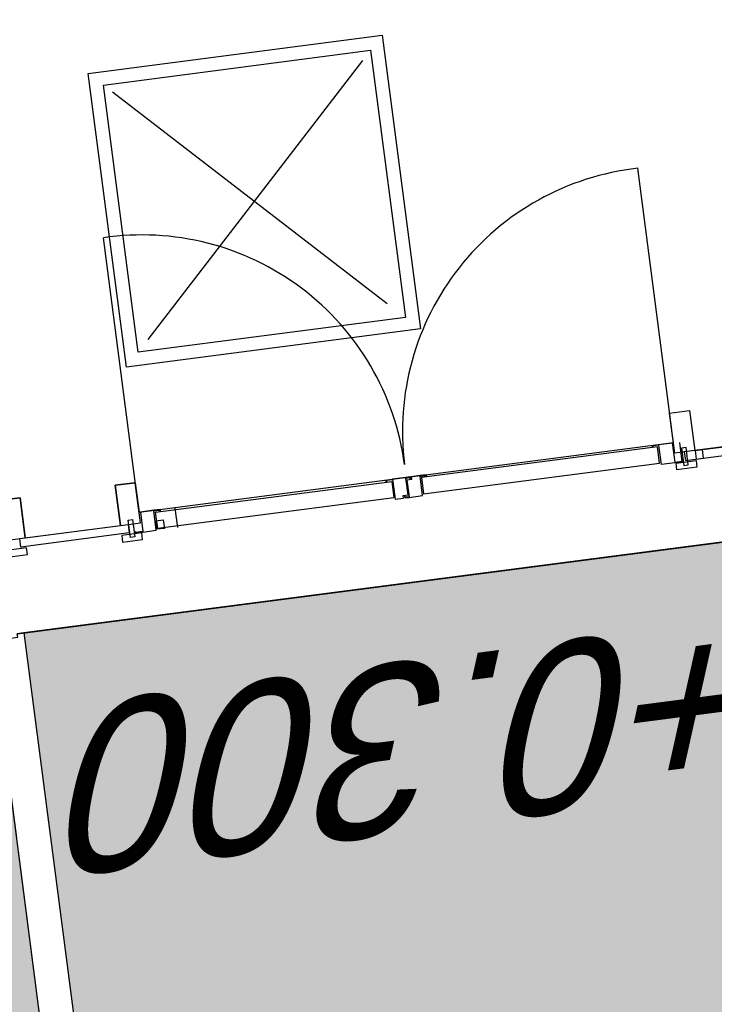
# Model space of a CAD drawing. Extents: x 117893332 to 118394757, y 454959407 to 455669244.
# Tile 42 of 256: x 118267162 to 118269224, y 455174285 to 455177209. Entities that reach past the tile are written whole.
import ezdxf
from ezdxf.enums import TextEntityAlignment as Align

# ---------------------------------------------------------------- set-up
doc = ezdxf.new("R2010")
doc.units = 0
doc.header["$LTSCALE"] = 200
doc.linetypes.add('TAUW_OPSLUITBAND_mm', pattern=[3.2, 3, -0.2])
doc.layers.get('0').update_dxf_attribs({"linetype": 'CONTINUOUS'})
for name, color, linetype in [('EL6312--', 6, 'CONTINUOUS'), ('EL_N_A_EB00----REVISIE~-_-----', 1, 'CONTINUOUS'), ('ZU_N_-_DX1AMA--_maatvoering_BGRN_18_^200~-_-----', 7, 'CONTINUOUS'), ('ZU_N_-_TVRH----tekst__25_^200~-_-----', 253, 'CONTINUOUS'), ('ZU_N_A_EV00----_Opsluitband_100x200~Z_-----', 253, 'TAUW_OPSLUITBAND_mm'), ('ZU_N_A_EV01----_kant verharding ov grind~k_-----', 253, 'CONTINUOUS'), ('ZU_N_A_EV02----_kant molgoot ov betonstraatsteen~k_-----', 253, 'CONTINUOUS'), ('ZU_N_A_EV02----_kant verharding ov betontegels-halfsteensverband~k_-----', 253, 'CONTINUOUS'), ('ZU_N_A_EV09----_Trottoirband_130-150-250~A_-----', 253, 'CONTINUOUS'), ('ZU_N_A_HV01----_arcering verharding gv asfalt~v_-----', 253, 'CONTINUOUS'), ('ZU_N_A_HV01----_arcering verharding ov grind~v_-----', 253, 'CONTINUOUS'), ('ZU_N_A_HV02----_arcering verharding ov betontegels-halfsteensverband~v_-----', 253, 'CONTINUOUS'), ('ZU_N_A_HV02----molgoot ov betonstraatsteen~v_-----', 253, 'CONTINUOUS'), ('ZU_N_D_EB00----ONDERDEEL~-_-----', 2, 'CONTINUOUS'), ('ZU_N_D_EB00--F-METSELWERK~-_-----', 7, 'CONTINUOUS')]:
    doc.layers.add(name, color=color, linetype=linetype)
doc.styles.add('BURO-018', font='Isocp.shx', dxfattribs={"height": 360})
doc.styles.add('BURO-025', font='Isocp.shx', dxfattribs={"height": 500})
doc.styles.add('TAUW-ISOCP', font='tcb_isocp.shx')
doc.dimstyles.new('tzu18-dot_^200', dxfattribs={"dimscale": 200, "dimtxt": 1.8, "dimasz": 3, "dimexe": 2, "dimexo": 0, "dimgap": 0.5, "dimtad": 1, "dimdec": 0, "dimzin": 0, "dimdsep": 46, "dimtxsty": 'TAUW-ISOCP', "dimblk": 'DOTSMALL', "dimcen": 2, "dimdle": 1.5, "dimclre": 8, "dimadec": 0, "dimazin": 0, "dimtp": 1, "dimtm": 1, "dimtfac": 1, "dimtix": 1, "dimtmove": 1, "dimatfit": 3, "dimldrblk": 'DOTSMALL', "dimfxl": 1, "dimtvp": 0.5, "dimtolj": 1, "dimtzin": 0, "dimlwd": -1, "dimlwe": 5, "dimarcsym": 0})

# ---------------------------------------------------------------- blocks, each defined once
blk = doc.blocks.new('A$C06DD79C7')
at = {"layer": 'ZU_N_D_EB00--F-METSELWERK~-_-----'}
for p, q in [((879.9999999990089, -7739.999999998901), (879.9999999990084, -10159.9999999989)), ((1279.999999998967, -7739.999999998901), (1279.999999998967, -7799.999999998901)), ((1279.999999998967, -7799.999999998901), (1159.999999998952, -7799.999999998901)), ((1159.999999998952, -7799.999999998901), (1159.999999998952, -8084.999999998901)), ((1159.999999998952, -8084.999999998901), (1279.999999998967, -8084.999999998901)), ((1279.999999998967, -8084.999999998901), (1279.999999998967, -8144.999999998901)), ((1279.999999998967, -8144.999999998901), (1191.731668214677, -8144.999999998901)), ((1191.731668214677, -8144.999999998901), (1191.731668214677, -9744.999999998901)), ((1229.99999999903, -8144.999999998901), (2013.341648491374, -8144.999999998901)), ((2436.098638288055, -8976.402973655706), (1696.791924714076, -8237.096260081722)), ((2439.361759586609, -8227.62587276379), (1711.633100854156, -8955.35453149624)), ((1131.731668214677, -8253.174018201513), (1189.731668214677, -8253.174018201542)), ((1186.731668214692, -8885.926378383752), (1186.731668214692, -8883.926378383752)), ((1186.731668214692, -8883.926378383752), (1191.731668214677, -8883.926378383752)), ((1189.731668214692, -8885.926378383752), (1186.731668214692, -8885.926378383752)), ((1189.731668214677, -8903.926378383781), (1189.731668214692, -8885.926378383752)), ((1191.731668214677, -8883.926378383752), (1191.731668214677, -8903.926378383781)), ((1191.731668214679, -8903.926378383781), (1131.731668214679, -8903.926378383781)), ((1131.731668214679, -8903.926378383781), (1131.731668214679, -8928.926378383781)), ((1191.731668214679, -8943.926378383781), (1191.731668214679, -8903.926378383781)), ((1131.731668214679, -8928.926378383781), (1139.731668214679, -8928.926378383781)), ((1133.731668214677, -8946.073621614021), (1133.731668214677, -8935.067341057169)), ((1183.731668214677, -8946.073621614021), (1133.731668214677, -8946.073621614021)), ((1139.731668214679, -8928.926378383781), (1139.731668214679, -8943.926378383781)), ((1139.731668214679, -8943.926378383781), (1189.731668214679, -8943.926378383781)), ((1183.731668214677, -8960.48375094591), (1183.731668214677, -8946.073621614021)), ((1189.731668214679, -8943.926378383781), (1189.731668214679, -8954.932658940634)), ((1191.731668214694, -8956.932658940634), (1191.731668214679, -8943.926378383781)), ((1183.731668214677, -8960.48375094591), (1191.731668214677, -8960.48375094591)), ((1189.731668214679, -8954.932658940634), (1186.731668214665, -8954.932658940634)), ((1186.731668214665, -8954.932658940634), (1186.731668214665, -8956.932658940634)), ((1186.731668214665, -8956.932658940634), (1191.731668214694, -8956.932658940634)), ((1131.731668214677, -9763.756061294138), (1189.731668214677, -9763.756061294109)), ((1191.731668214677, -9744.999999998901), (1279.999999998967, -9744.999999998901)), ((1229.99999999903, -9744.999999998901), (2013.341648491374, -9744.999999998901)), ((1279.999999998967, -9744.999999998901), (1279.999999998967, -9804.999999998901)), ((1279.999999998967, -9804.999999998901), (1159.999999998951, -9804.999999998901)), ((1159.999999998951, -9804.999999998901), (1159.999999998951, -10089.9999999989))]:
    blk.add_line(p, q, dxfattribs=at)
for points in [[(1109.999999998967, -7799.999999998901), (1129.999999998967, -7799.999999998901), (1129.999999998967, -7739.999999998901), (1109.999999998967, -7739.999999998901)], [(1159.999999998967, -7799.999999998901), (1279.999999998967, -7799.999999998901), (1279.999999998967, -7739.999999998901), (1159.999999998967, -7739.999999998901)], [(1134.392647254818, -8107.787171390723), (1134.392647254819, -7783.784060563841), (1159.999999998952, -7783.784060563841), (1159.999999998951, -8107.787171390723)], [(1109.999999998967, -8144.999999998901), (1129.999999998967, -8144.999999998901), (1129.999999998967, -8084.999999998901), (1109.999999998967, -8084.999999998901)], [(1159.999999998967, -8144.999999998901), (1279.999999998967, -8144.999999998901), (1279.999999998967, -8084.999999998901), (1159.999999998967, -8084.999999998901)], [(1120.635919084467, -8109.762796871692), (1172.681863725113, -8109.762796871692), (1172.681863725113, -8122.767520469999), (1120.635919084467, -8122.767520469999)], [(1133.731668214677, -8125.848791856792), (1136.731668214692, -8125.848791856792), (1136.731668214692, -8123.848791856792), (1131.731668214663, -8123.848791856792), (1131.731668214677, -8148.743277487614), (1131.731668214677, -8188.743277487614), (1189.731668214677, -8188.743277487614), (1189.731668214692, -8206.743277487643), (1186.731668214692, -8206.743277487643), (1186.731668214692, -8208.743277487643), (1191.731668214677, -8208.743277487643), (1191.731668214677, -8188.743277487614), (1191.731668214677, -8148.743277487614), (1133.731668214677, -8148.743277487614)], [(1134.392647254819, -8213.174018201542), (1134.392647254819, -8191.016873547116), (1159.999999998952, -8191.016873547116), (1159.999999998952, -8213.174018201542)], [(1136.570976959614, -8193.57509798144), (1185.601513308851, -8193.57509798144), (1185.601513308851, -8900.602496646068), (1136.570976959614, -8900.602496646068)], [(1136.570976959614, -9696.424902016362), (1185.601513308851, -9696.424902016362), (1185.601513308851, -8989.397503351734), (1136.570976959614, -8989.397503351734)], [(1133.731668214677, -9764.151208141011), (1136.731668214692, -9764.151208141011), (1136.731668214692, -9766.151208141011), (1131.731668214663, -9766.151208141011), (1131.731668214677, -9741.256722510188), (1131.731668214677, -9701.256722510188), (1189.731668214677, -9701.256722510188), (1189.731668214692, -9683.25672251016), (1186.731668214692, -9683.25672251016), (1186.731668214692, -9681.25672251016), (1191.731668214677, -9681.25672251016), (1191.731668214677, -9701.256722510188), (1191.731668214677, -9741.256722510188), (1133.731668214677, -9741.256722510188)], [(1109.999999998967, -9744.999999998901), (1129.999999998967, -9744.999999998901), (1129.999999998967, -9804.999999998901), (1109.999999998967, -9804.999999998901)], [(1159.999999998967, -9744.999999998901), (1279.999999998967, -9744.999999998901), (1279.999999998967, -9804.999999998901), (1159.999999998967, -9804.999999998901)], [(1120.635919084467, -9780.237203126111), (1172.681863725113, -9780.237203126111), (1172.681863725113, -9767.232479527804), (1120.635919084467, -9767.232479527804)], [(1134.392647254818, -9773.351347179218), (1134.392647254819, -10224.28453750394), (1159.999999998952, -10224.28453750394), (1159.999999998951, -9773.351347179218)], [(1134.392647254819, -9805.687463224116), (1134.392647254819, -9827.844607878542), (1159.999999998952, -9827.844607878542), (1159.999999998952, -9805.687463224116)]]:
    blk.add_lwpolyline(points, close=True, dxfattribs=at)
at = {"layer": 'ZU_N_D_EB00--F-METSELWERK~-_-----', "flags": 128}
for points in [[(3143.341648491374, -10269.9999999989), (3143.341648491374, -10219.99999999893), (3143.341648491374, -7739.999999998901), (1279.999999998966, -7739.999999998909), (1279.999999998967, -7799.999999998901), (1159.999999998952, -7799.999999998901), (1159.999999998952, -8084.999999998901), (1279.999999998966, -8084.999999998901), (1279.999999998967, -8144.999999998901), (1191.731668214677, -8144.999999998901), (1191.731668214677, -9744.999999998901), (1279.999999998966, -9744.999999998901), (1279.999999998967, -9804.999999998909), (1159.999999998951, -9804.999999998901), (1159.999999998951, -10089.9999999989), (1279.999999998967, -10089.9999999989), (1279.999999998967, -10159.9999999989), (1439.99999999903, -10159.9999999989), (1439.99999999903, -10269.9999999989)], [(1623.341648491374, -8163.645983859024), (2503.341648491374, -8163.645983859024), (2503.341648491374, -9043.645983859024), (1623.341648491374, -9043.645983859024)], [(1623.341648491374, -9043.645983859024), (1623.341648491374, -8163.645983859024), (2503.341648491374, -8163.645983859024), (2503.341648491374, -9043.645983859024)], [(1663.341648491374, -8203.645983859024), (2463.341648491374, -8203.645983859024), (2463.341648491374, -9003.645983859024), (1663.341648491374, -9003.645983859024)]]:
    blk.add_lwpolyline(points, close=True, dxfattribs=at)
at = {"layer": 'ZU_N_D_EB00--F-METSELWERK~-_-----'}
blk.add_lwpolyline([(1133.731668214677, -8935.067341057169), (1136.731668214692, -8935.067341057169), (1136.731668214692, -8933.067341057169), (1131.731668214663, -8933.067341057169), (1131.731668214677, -8946.073621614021), (1131.731668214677, -8986.073621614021), (1189.731668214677, -8986.073621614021), (1189.731668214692, -9004.07362161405), (1186.731668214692, -9004.07362161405), (1186.731668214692, -9006.07362161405), (1191.731668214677, -9006.07362161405), (1191.731668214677, -8986.073621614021), (1191.731668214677, -8960.48375094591)], dxfattribs=at)
for centre, radius, start, end in [((1227.538438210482, -8159.07460874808), 785.9292461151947, 270.1794529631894, 1.026121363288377), ((1227.538438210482, -9730.925391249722), 785.9292461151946, 358.9738786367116, 89.82054703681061)]:
    blk.add_arc(centre, radius, start, end, dxfattribs=at)
blk = doc.blocks.new('*D292')
at = {"layer": 'ZU_N_-_DX1AMA--_maatvoering_BGRN_18_^200~-_-----', "transparency": 16777216}
blk.add_line((118262564.3273667, 455170955.7316009), (118262176.0418789, 455170475.6590723), dxfattribs=at)
blk.add_solid([(118262120.0605988, 455170520.9370612), (118262232.023159, 455170430.3810834), (118261904.3739453, 455170139.7713918)], dxfattribs=at)
at = {"layer": 'ZU_N_-_DX1AMA--_maatvoering_BGRN_18_^200~-_-----', "transparency": 16777216, "insert": (118263013.8187607, 455171511.4785371), "char_height": 360, "attachment_point": 5, "rotation": 51.033864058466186, "style": 'TAUW-ISOCP'}
blk.add_mtext('\\A1;R9850', dxfattribs=at)
blk = doc.blocks.new('_DotSmall')
at = {"color": 0, "linetype": 'ByBlock', "const_width": 0.5}
blk.add_lwpolyline([(-0.0625, 0, 1), (0.0625, 0, 1)], format="xyb", close=True, dxfattribs=at)
blk = doc.blocks.new('E00172')
at = {"color": 0, "linetype": 'Continuous', "const_width": 0.5}
blk.add_lwpolyline([(-2.499999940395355, 0.75), (2.5, 0.75)], dxfattribs=at)
at = {"color": 0, "linetype": 'Continuous'}
blk.add_circle((0, 3.500000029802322), 2.5, dxfattribs=at)
at = {"color": 0, "linetype": 'Continuous', "style": 'BURO-018'}
for tag, p in [('E_GKAST', (5.960464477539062e-08, 11.5)), ('E_GROEP', (5.960464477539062e-08, 8.500000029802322)), ('E_SGROEP', (4.500000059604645, 8.500000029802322)), ('E_ARMCODE', (0, 3.500000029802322)), ('E_SLET', (4.500000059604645, 2.500000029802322))]:
    blk.add_attdef(tag, text='', height=1.8, dxfattribs=at).set_placement(p, align=Align.MIDDLE)
blk = doc.blocks.new('A$C051E189E')
at = {"layer": 'EL6312--'}
ref = blk.add_blockref('E00172', (-17790.27096402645, -66232.26002919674), dxfattribs=dict(at, xscale=199.9999999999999, yscale=199.9999999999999, zscale=199.9999999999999, rotation=89.92269290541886))
ref.add_attrib('E_ARMCODE', 'H1', dxfattribs={"layer": '0', "color": 2, "linetype": 'Continuous', "height": 500, "rotation": 2.219811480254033e-05, "style": 'BURO-025'}).set_placement((-18490.27033269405, -66231.31554508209), align=Align.MIDDLE)
ref.add_attrib('E_SLET', 'O', dxfattribs={"layer": '0', "color": 1, "linetype": 'Continuous', "height": 360, "rotation": 2.219811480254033e-05, "style": 'BURO-018'}).set_placement((-18462.52839607, -65456.26306468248), align=Align.MIDDLE)
ref.add_attrib('E_GROEP', '.', dxfattribs={"layer": '0', "color": 1, "linetype": 'Continuous', "height": 360, "rotation": 2.219811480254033e-05, "style": 'BURO-018'}).set_placement((-19490.26942259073, -66229.96627017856), align=Align.MIDDLE)
ref.add_attrib('E_GKAST', 'L100', dxfattribs={"layer": '0', "color": 1, "linetype": 'Continuous', "height": 360, "rotation": 2.219811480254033e-05, "style": 'BURO-018'}).set_placement((-19836.71177476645, -65774.83639115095), align=Align.MIDDLE)
ref.add_attrib('E_SGROEP', '.', dxfattribs={"layer": '0', "color": 1, "linetype": 'Continuous', "height": 360, "rotation": 2.219811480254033e-05, "style": 'BURO-018'}).set_placement((-19918.51584619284, -66700.04810726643), align=Align.MIDDLE)

msp = doc.modelspace()

# ---------------------------------------------------------------- hatches: boundary and pattern name
at = {"layer": 'ZU_N_A_HV01----_arcering verharding gv asfalt~v_-----'}
h = msp.add_hatch(dxfattribs=at)
h.set_pattern_fill('ASFALT', color=256, scale=3000)
h.set_pattern_definition([(157.416313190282, (118248804.6750337, 455213277.5848131), (-144.0121693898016, -346.2448484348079), []), (217.416313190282, (118248804.6750337, 455213277.5848131), (227.8507499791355, -297.8406213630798), [])])
h.paths.add_polyline_path([(118253562.4644317, 455173882.7550641, -0.413670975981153), (118245855.7562277, 455163886.7559816), (118232779.448046, 455162183.4266028, -0.2396013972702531), (118226539.3488066, 455164396.4313046), (118222931.5859316, 455163926.7441258), (118222383.7487684, 455168135.4742161), (118218106.8741981, 455167574.5760993), (118214434.7360406, 455164219.5352659), (118215506.4412013, 455155986.2169401), (118286398.3345948, 455165213.991818), (118285827.6629735, 455169598.1464381), (118269443.6465182, 455167465.4905022, -0.4142135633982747), (118257765.8233637, 455176453.3294046), (118256227.8597453, 455188268.6539, -0.4142135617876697), (118265215.698611, 455199946.4769887), (118292266.1138908, 455203467.5444995), (118291600.0729585, 455208584.3784367), (118288512.0832502, 455208182.4244898, -0.4142135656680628), (118286360.315439, 455209838.5329916), (118282082.5253519, 455242702.4295251), (118277103.5895731, 455242054.3371087, -0.4142135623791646), (118269661.0073064, 455247782.5220213), (118267518.7053234, 455264240.6439259), (118262945.7468947, 455263645.3963049), (118267639.6027709, 455227475.8892438), (118267223.0791646, 455227421.9624292), (118267223.0953798, 455227421.8374796), (118252708.3945412, 455225558.9908816), (118252749.7655286, 455225241.1604559), (118251437.4330616, 455225070.8540304), (118250715.0444016, 455230620.5667782), (118243327.2569473, 455287376.853917), (118243629.7457429, 455287416.2279319), (118243124.354806, 455290872.4482069), (118240928.7488096, 455307740.0890951, -0.4142135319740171), (118245603.8051835, 455313814.3496923), (118274546.4505115, 455317581.7228291), (118274030.151141, 455321548.2621741), (118245583.3097502, 455317845.426291, -0.4142135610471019), (118239509.0486006, 455322520.4825709), (118233549.7710685, 455368302.3163094, 0.4142135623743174), (118222813.3463366, 455376565.6076621), (118207809.9167748, 455374612.6583502, 0.4142135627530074), (118199546.6254238, 455363876.233606), (118205505.9032047, 455318094.3984217, -0.4142123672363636), (118200830.8688669, 455312020.1400964), (118163460.5556403, 455307155.6086541), (118165370.8677974, 455292480.2047596), (118168069.5899988, 455292831.4889433), (118168020.6380423, 455293207.5597649, -0.4142128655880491), (118177008.4523232, 455304885.379675), (118193278.4294503, 455307003.2308075, -0.1343417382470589), (118196112.2678289, 455306610.6909133), (118204322.7715568, 455303093.5020068), (118205538.0756343, 455305921.5248985, -0.2648123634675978), (118209818.1357149, 455309156.2414026), (118230144.221444, 455311802.0275834, -0.4142136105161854), (118236218.4835087, 455307126.9714311), (118240860.0830218, 455271468.1296604, -0.4142135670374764), (118236185.026669, 455265393.868468), (118214172.9505057, 455262528.6259582), (118214897.7231318, 455256960.5985169, -0.4142135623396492), (118212810.3363711, 455254248.4745319), (118211683.2549989, 455254101.7658931), (118212034.0112402, 455251407.0995864), (118215577.2140856, 455248630.0588531), (118219142.1158661, 455249094.050086), (118218436.6095952, 455254511.7740204, -0.4142294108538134), (118220523.9794215, 455257224.0278775), (118236969.7760967, 455259364.7257031, -0.4142130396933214), (118243044.0360546, 455254689.6790598), (118246252.6892428, 455230039.716037)])
h.paths.add_polyline_path([(118261528.7105488, 455214269.2460867, -0.4142135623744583), (118263616.0973097, 455216981.3700716), (118275257.8857749, 455218496.745074, -0.414213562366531), (118277970.0097599, 455216409.3583131), (118278976.6705481, 455208675.7399464, -0.4142135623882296), (118276889.283787, 455205963.6159614), (118274097.8328038, 455205600.2615634, -0.4142135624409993), (118272506.4212083, 455206825.0918127), (118272485.2704835, 455206987.5811397), (118269242.6258282, 455206565.4962798), (118269263.7765531, 455206403.0069523, -0.4142135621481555), (118268038.9463059, 455204811.595358), (118265247.4953238, 455204448.240958, -0.4142135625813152), (118262535.371337, 455206535.6277188)], flags=16)
h.paths.add_polyline_path([(118241537.8751546, 455300913.520497), (118240100.0229776, 455300726.2209592), (118239912.72344, 455302164.0731364), (118241350.575617, 455302351.3726742)], flags=16)
h.paths.add_polyline_path([(118240440.7304615, 455309039.881115), (118239002.8782845, 455308852.5815772), (118238815.5787469, 455310290.4337544), (118240253.430924, 455310477.7332923)], flags=16)
h.paths.add_polyline_path([(118229627.9109464, 455315768.5622057), (118215546.7017315, 455313935.6554853, -0.4142135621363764), (118209472.4405793, 455318610.7117853), (118204138.0194814, 455359592.1202821, -0.4142394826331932), (118213125.739277, 455371270.8578054), (118217290.6037433, 455371812.9851407, -0.4142135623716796), (118228968.4268994, 455362825.1463385), (118234302.9672465, 455321842.823391, -0.4142135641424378)], flags=16)
h.paths.add_polyline_path([(118229573.6982125, 455316185.0486755), (118215492.4889975, 455314352.1419551, -0.4142135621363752), (118209888.927049, 455318664.9245196), (118204554.5035642, 455359646.3513534, -0.4142400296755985), (118213179.9520113, 455370854.3713357), (118217344.8164798, 455371396.4986713, -0.4142135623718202), (118228551.94043, 455362770.933602), (118233886.4807771, 455321788.6106545, -0.4142135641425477)], flags=0)
h.paths.add_polyline_path([(118232786.1213894, 455366810.1098367), (118231546.5936505, 455366648.6447184), (118231359.294113, 455368086.4968955), (118232598.8218518, 455368247.9620139)], flags=0)
at = {"layer": 'ZU_N_A_HV01----_arcering verharding ov grind~v_-----'}
h = msp.add_hatch(dxfattribs=at)
h.set_pattern_fill('10305012', color=256, scale=100000, angle=-1.272221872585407e-14)
h.set_pattern_definition([(80.158374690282, (118248197.504333, 455215256.2450483), (-519.4484706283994, 204.5673291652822), [136.3599999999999, -545.9699999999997]), (114.674251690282, (118248104.1793311, 455214718.3087171), (-519.452249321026, 204.5570103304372), [136.36, -828.5899999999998]), (158.505112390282, (118248047.2492719, 455214842.216862), (-116.6336148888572, -672.269483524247), [111.56, -446.7]), (216.327513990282, (118248580.3641231, 455215350.5527365), (519.4528186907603, -204.5644303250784), [111.56, -677.95]), (260.158374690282, (118247853.5731472, 455214817.0066498), (519.4484706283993, -204.5673291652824), [136.36, -545.9699999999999]), (294.6742516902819, (118247830.2700628, 455214682.6548088), (519.4522493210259, -204.5570103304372), [136.36, -828.5899999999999]), (338.505112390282, (118247887.109584, 455214558.7449633), (116.6336148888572, 672.269483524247), [111.56, -446.7]), (36.32751399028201, (118247471.5445072, 455214722.4340285), (-519.4528186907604, 204.5644303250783), [111.56, -677.9499999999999]), (80.158374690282, (118247662.4380535, 455213855.5421481), (-636.0742566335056, -467.7116370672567), [121.7, -560.6099999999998]), (138.268162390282, (118249241.5929214, 455213361.7755755), (-519.4455923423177, 204.5596851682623), [122.34, -1809.56]), (182.0032946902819, (118247591.9378671, 455214056.8965694), (-1155.527501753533, -263.1445632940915), [148.58, -1527.41]), (216.327513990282, (118247560.7880993, 455214724.0065625), (-116.6272087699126, -672.2821011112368), [147.88, -641.66]), (260.158374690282, (118247324.3162447, 455213964.1062804), (636.0742566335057, 467.7116370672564), [122.42, -559.8799999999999]), (138.268162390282, (118248952.8003716, 455213148.5450379), (-519.4455923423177, 204.5596851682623), [122.05, -1809.86]), (182.0032946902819, (118247542.5907006, 455213767.4152691), (519.4481581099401, -204.5566902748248), [148.23, -1527.77]), (36.32751399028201, (118247542.5907006, 455213767.4152691), (116.6272087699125, 672.2821011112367), [148.77, -640.7699999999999]), (124.0852980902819, (118248741.4166619, 455212685.6880116), (402.8239520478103, -876.8330482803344), [91.37999999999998, -2273.059999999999]), (182.0032946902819, (118247248.6700048, 455214047.3383011), (519.4481581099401, -204.5566902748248), [91.58999999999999, -1584.39]), (229.178732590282, (118245884.987629, 455213108.7148913), (-752.6957943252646, -1139.991792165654), [122.33, -2002.14]), (260.158333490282, (118248518.8884684, 455212665.5964541), (519.4483235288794, -204.567702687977), [98.46999999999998, -583.8399999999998]), (124.0852980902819, (118248553.3200312, 455212492.8053166), (402.8239520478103, -876.8330482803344), [91.47999999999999, -2272.949999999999]), (182.0032946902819, (118247212.0152939, 455213782.2897098), (519.4481581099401, -204.5566902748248), [100.47, -1575.52]), (229.178732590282, (118246008.496436, 455212926.3011627), (-752.6957943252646, -1139.991792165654), [104.97, -2019.5]), (80.15833349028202, (118247280.6364327, 455213861.7216769), (-519.4483235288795, 204.5677026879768), [111.56, -570.7499999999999]), (147.657872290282, (118248216.1412204, 455214102.4384344), (-519.4458520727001, 204.5641717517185), [108.56, -3442.359999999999]), (192.8293316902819, (118248124.4287349, 455214160.506144), (-636.0740668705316, -467.7148960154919), [95.27999999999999, -1089.83]), (248.355151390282, (118246642.7619532, 455212531.659454), (-116.6333622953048, -672.2727902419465), [87.77999999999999, -2585.23]), (294.6742516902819, (118247999.1521842, 455214057.7662294), (116.6337732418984, 672.2708976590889), [111.58, -853.36]), (147.657872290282, (118248143.4663582, 455213894.47801), (-519.4458520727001, 204.5641717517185), [115.69, -3435.23]), (192.8293316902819, (118248228.0665938, 455213913.7492485), (-636.0740668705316, -467.7148960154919), [86.77, -1098.34]), (248.355151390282, (118246873.9568269, 455212393.3647003), (-116.6333622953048, -672.2727902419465), [93.94000000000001, -2579.08]), (114.674251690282, (118248262.7262007, 455214001.0634705), (-116.6337732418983, -672.270897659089), [111.56, -853.3799999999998])])
h.paths.add_polyline_path([(118256436.6589185, 455191627.5644963, 0.08572107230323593), (118256297.2740704, 455188277.6893476), (118257964.3156205, 455175470.7303973, 0.07471116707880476), (118258687.5780935, 455172942.0370893), (118267246.7922041, 455174056.1630796), (118267076.4407253, 455175364.879323), (118260343.5323239, 455174488.4778047), (118258255.0512732, 455190533.1232325), (118271850.7965865, 455192302.8386553), (118271680.4137072, 455193611.7961308)])
at = {"layer": 'ZU_N_A_HV02----_arcering verharding ov betontegels-halfsteensverband~v_-----'}
h = msp.add_hatch(dxfattribs=at)
h.set_pattern_fill('TEGELS', color=256, scale=1200)
h.set_pattern_definition([(97.41631319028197, (118248804.6750337, 455213277.5848131), (-297.4903354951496, -38.7233816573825), []), (187.416313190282, (118248804.6750337, 455213277.5848131), (38.72338165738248, -297.4903354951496), [300, -300]), (187.416313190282, (118248785.3133429, 455213426.3299809), (38.72338165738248, -297.4903354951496), [-300, 300])])
h.paths.add_polyline_path([(118283896.8520627, 455194970.0311947), (118284023.3484428, 455193998.2294325), (118284152.4263816, 455193006.594981), (118284169.3384059, 455192876.6692509), (118284222.1284686, 455192471.1123771), (118284337.0078342, 455191588.5577151), (118284353.9198585, 455191458.6319851), (118284392.5113479, 455191162.1549008), (118284507.3907135, 455190279.600239), (118284524.3027377, 455190149.674509), (118284562.8942272, 455189853.1974246), (118284677.7735928, 455188970.6427624), (118284694.6856171, 455188840.7170326), (118284733.2771065, 455188544.2399485), (118284848.1564721, 455187661.6852861), (118284865.0684964, 455187531.7595564), (118286053.744421, 455178399.819508), (118284645.6234997, 455178216.5288349), (118284636.2681181, 455178288.4010602), (118283753.7134561, 455178173.5216947), (118283763.0688377, 455178101.6494693), (118283336.6660235, 455178046.1459556), (118283327.3106419, 455178118.0181804), (118282444.7559797, 455178003.1388149), (118282454.1113613, 455177931.2665896), (118282324.1856313, 455177914.3545659), (118282027.7085473, 455177875.7630763), (118282018.3531657, 455177947.6353012), (118281135.7985036, 455177832.7559354), (118281002.3203587, 455177843.1351318), (118279724.1251701, 455177676.7564828), (118279737.032964, 455177577.5930375), (118279756.8656529, 455177580.1745964), (118279760.0980863, 455177555.38445), (118279703.100378, 455177547.9652364), (118279621.2637776, 455177537.3128236), (118279518.8733846, 455177549.1958911), (118278051.2543962, 455177358.1605415), (118278221.6372755, 455176049.2030652), (118276785.7505895, 455175862.2982098), (118276801.2399421, 455175743.3020757), (118276759.5912952, 455175737.8808022), (118276763.1437075, 455175710.5895824), (118275553.3496765, 455175553.1144969), (118275562.7050581, 455175481.2422716), (118275136.3022438, 455175425.738758), (118275126.9468622, 455175497.6109834), (118273917.1528312, 455175340.1358979), (118273926.5082129, 455175268.2636725), (118273123.5431344, 455175163.7442328), (118272993.6174045, 455175146.8322085), (118272736.5468709, 455175113.3701459), (118272726.4254297, 455175174.3527951, 0.393836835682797), (118272718.047672, 455175180.3454584), (118272650.6270896, 455175175.2762239), (118272645.503342, 455175214.6391439), (118271916.0774792, 455175119.6920722), (118271921.2012267, 455175080.3291526), (118271853.9221742, 455175067.8199375, 0.3826987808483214), (118271848.2149258, 455175059.5056624), (118271853.9922087, 455174998.4907797), (118271724.0664788, 455174981.5787559), (118271427.5893947, 455174942.9872666), (118271417.4679535, 455175003.9699159, 0.393836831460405), (118271409.0901958, 455175009.9625791), (118271341.6696135, 455175004.8933446), (118271336.5458659, 455175044.2562646), (118270607.1200031, 455174949.3091929), (118270612.2437505, 455174909.9462734), (118270544.9646969, 455174897.437058, 0.3826986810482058), (118270539.2574495, 455174889.1227849), (118270545.0347325, 455174828.1079004), (118270415.1090026, 455174811.1958767), (118269682.3127598, 455174715.8100941), (118269554.5256003, 455175697.5282013), (118267174.3133911, 455175387.7034613), (118268171.9387254, 455167723.4994923), (118271196.4238029, 455168117.1872061), (118270481.4791548, 455173609.7117258), (118287597.379316, 455175837.6346365), (118285086.8134053, 455195124.9247216)])
at = {"layer": 'ZU_N_A_HV02----molgoot ov betonstraatsteen~v_-----'}
h = msp.add_hatch(dxfattribs=at)
h.set_pattern_fill('BRICK', color=256, scale=33.07086, angle=-1.272221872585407e-14)
h.set_pattern_definition([(97.41631319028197, (118248804.6750337, 455213277.5848131), (-208.2431961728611, -27.10636212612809), []), (187.416313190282, (118248804.6750337, 455213277.5848131), (54.21272425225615, -416.4863923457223), [209.999961, -209.999961]), (187.416313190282, (118248777.5686716, 455213485.8280093), (54.21272425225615, -416.4863923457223), [-209.999961, 209.999961])])
h.paths.add_polyline_path([(118236130.8139392, 455265810.3549383), (118213702.2513011, 455262890.899698), (118213756.4640354, 455262474.4132282), (118214481.2366621, 455256906.3857827, -0.4142135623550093), (118212756.1236366, 455254664.9610016), (118211212.5557949, 455254464.0396285), (118211639.701332, 455251182.5165892), (118215456.7662472, 455248190.8321688), (118219612.8361661, 455248731.8037606), (118218853.0924128, 455254566.0083225, -0.4142295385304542), (118220578.1913303, 455256807.5413003), (118237024.0330728, 455258948.2449923, -0.4142135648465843), (118242627.5950311, 455254635.4624813), (118245836.2027732, 455229985.5033018), (118253115.1089609, 455174065.6917914, -0.4217249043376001), (118245799.5223966, 455164302.9789468), (118232725.1971481, 455162599.9081029, -0.2477245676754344), (118226700.8242866, 455164840.9923619), (118223293.5470863, 455164399.8447171), (118222745.9989425, 455168606.3544288), (118217921.2696704, 455167973.9016491), (118213990.0282083, 455164382.1316596), (118215144.1674659, 455155515.5177361), (118286452.5473291, 455164797.5053483), (118286398.3345948, 455165213.991818), (118215506.4412013, 455155986.2169401), (118214434.7360406, 455164219.5352659), (118218106.8741981, 455167574.5760993), (118222383.7487684, 455168135.4742161), (118222931.5859316, 455163926.7441258), (118226539.3488066, 455164396.4313046, 0.2396013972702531), (118232779.448046, 455162183.4266028), (118245855.7562277, 455163886.7559816, 0.4136709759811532), (118253562.4644317, 455173882.7550641), (118246252.6892428, 455230039.716037), (118243044.0360546, 455254689.6790598, 0.4142130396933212), (118236969.7760967, 455259364.7257031), (118220523.9794215, 455257224.0278775, 0.414229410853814), (118218436.6095952, 455254511.7740204), (118219142.1158661, 455249094.050086), (118215577.2140856, 455248630.0588531), (118212034.0112402, 455251407.0995864), (118211683.2549989, 455254101.7658931), (118212810.3363711, 455254248.4745319, 0.4142135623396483), (118214897.7231318, 455256960.5985169), (118214172.9505057, 455262528.6259582), (118236185.026669, 455265393.868468, 0.4142135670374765), (118240860.0830218, 455271468.1296604), (118236218.4835087, 455307126.9714311, 0.4142136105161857), (118230144.221444, 455311802.0275834), (118209818.1357149, 455309156.2414026, 0.2648123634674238), (118205538.0756343, 455305921.5248985), (118204322.7715568, 455303093.5020068), (118196112.2678289, 455306610.6909133, 0.1343417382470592), (118193278.4294503, 455307003.2308075), (118177008.4523232, 455304885.379675, 0.4142128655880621), (118168020.6380423, 455293207.5597649), (118168069.5899988, 455292831.4889433), (118168486.0764684, 455292885.7016779), (118168437.1245119, 455293261.7724997, -0.4142128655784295), (118177062.6660484, 455304468.8933343), (118193332.6431336, 455306586.7444612, -0.1343417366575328), (118195946.8851516, 455306224.6227999), (118199133.4112065, 455304859.5891468), (118204543.5389405, 455302542.0162089), (118205924.3779531, 455305755.5830221, -0.2648230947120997), (118209872.8562951, 455308739.8174797), (118222172.9640686, 455310340.868138), (118230198.421261, 455311385.5394321, -0.4142143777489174), (118235801.9970393, 455307072.7586945), (118240443.5965525, 455271413.9169239, -0.4142135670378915)])
h = msp.add_hatch(dxfattribs=at)
h.set_pattern_fill('BRICK', color=256, scale=33.07086)
h.set_pattern_definition([(97.41631319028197, (118248804.6750337, 455213277.5848131), (-208.2431961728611, -27.10636212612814), []), (187.416313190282, (118248804.6750337, 455213277.5848131), (54.21272425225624, -416.4863923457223), [209.999961, -209.999961]), (187.416313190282, (118248777.5686716, 455213485.8280093), (54.21272425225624, -416.4863923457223), [-209.999961, 209.999961])])
h.paths.add_polyline_path([(118274235.6642532, 455201120.5775577), (118274276.9691945, 455200803.2545261), (118273979.4788588, 455200764.5311442), (118273938.1739175, 455201081.854176), (118265215.698611, 455199946.4769887, 0.002879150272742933), (118265096.7916708, 455199930.302415), (118265138.007419, 455199613.6646045), (118264840.5170834, 455199574.9412227), (118264800.3051654, 455199883.8671613, 0.4024533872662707), (118256227.8597453, 455188268.6539), (118257765.8233637, 455176453.3294047, 0.414213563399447), (118269443.6465182, 455167465.4905022), (118279042.6679922, 455168714.964963), (118279002.1352845, 455169026.3553495), (118279299.6256202, 455169065.0787311), (118279340.1583277, 455168753.6883451), (118285827.6629735, 455169598.1464382), (118285773.4502392, 455170014.6329079), (118285674.2867969, 455170001.7251143), (118285674.4025296, 455170000.8360046), (118282798.6626198, 455169626.5099819), (118279922.92271, 455169252.1839592), (118277047.1828002, 455168877.8579365), (118274171.4428905, 455168503.5319141), (118271295.7029807, 455168129.2058911), (118271196.5335149, 455168116.3443498), (118271196.5395354, 455168116.2980973), (118270085.6554721, 455167971.6978112), (118269389.4337666, 455167881.976994, -0.03330477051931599), (118268061.3467104, 455167798.3911037), (118267961.3467077, 455167798.3911037), (118267961.3467077, 455167799.2642246, -0.3728751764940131), (118258182.3098599, 455176507.5421212), (118256644.3462178, 455188322.8666134, -0.414213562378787), (118265269.9113453, 455199529.990519), (118292320.3266251, 455203051.0580299), (118292266.1138908, 455203467.5444996), (118288222.5645223, 455202941.2083911), (118288263.8694637, 455202623.8853595), (118287966.3791281, 455202585.1619776), (118287925.0741867, 455202902.4850094)])

# ---------------------------------------------------------------- linework, layer by layer
at = {"layer": 'ZU_N_A_EV00----_Opsluitband_100x200~Z_-----'}
msp.add_line((118268061.3467077, 455167798.3911036), (118267076.4407254, 455175364.8793229), dxfattribs=at)
at = {"layer": 'ZU_N_A_EV01----_kant verharding ov grind~k_-----'}
msp.add_line((118267246.7922041, 455174056.1630797), (118267076.4407253, 455175364.879323), dxfattribs=at)
at = {"layer": 'ZU_N_A_EV02----_kant molgoot ov betonstraatsteen~k_-----'}
msp.add_lwpolyline([(118264991.1770584, 455199493.7085533, 0.4142135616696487), (118256365.6119276, 455188286.5846718), (118257903.5755366, 455176471.2604347), (118256365.6119277, 455188286.5846717, -0.4142135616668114), (118264991.1770584, 455199493.7085531), (118292041.5923381, 455203014.776064), (118291987.3796038, 455203431.2625337), (118264936.9643241, 455199910.1950229, 0.4142135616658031), (118255949.1254578, 455188232.3719385), (118257487.0890416, 455176417.047709, 0.414213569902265), (118269164.9121905, 455167429.2085311), (118285548.9286865, 455169561.8644723), (118285494.7159522, 455169978.3509421), (118269110.6426685, 455167845.6876335, -0.4142118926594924), (118257903.5755366, 455176471.2604347, 0.3634644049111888), (118267351.2838515, 455167773.0265765)], format="xyb", dxfattribs=at)
at = {"layer": 'ZU_N_A_EV02----_kant verharding ov betontegels-halfsteensverband~k_-----'}
for p, q in [((118269554.5256003, 455175697.5282013), (118267174.3133912, 455175387.7034613)), ((118267174.3133912, 455175387.7034611), (118267154.4614657, 455175385.1193988)), ((118267174.3133912, 455175387.7034613), (118268162.1731196, 455167798.5232439)), ((118267174.3133912, 455175387.7034613), (118268162.1731195, 455167798.5232439))]:
    msp.add_line(p, q, dxfattribs=at)
at = {"layer": 'ZU_N_A_EV09----_Trottoirband_130-150-250~A_-----'}
msp.add_arc((118268098.6543764, 455177798.3215104), 9850.000000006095, 187.4163115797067, 269.6693403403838, dxfattribs=at)
at = {"layer": 'ZU_N_D_EB00----ONDERDEEL~-_-----'}
msp.add_lwpolyline([(118274993.8408169, 455192711.9588412), (118258255.0512732, 455190533.1232325), (118260343.5323239, 455174488.4778048), (118267076.4407254, 455175364.879323), (118267155.7522451, 455175375.2030542), (118267154.4614657, 455175385.1193987), (118269554.5256003, 455175697.5282013), (118269682.3127598, 455174715.8100941), (118270415.1090026, 455174811.1958767)], dxfattribs=at)
at = {"layer": 'ZU_N_D_EB00--F-METSELWERK~-_-----'}
for p, q in [((118268179.9720072, 455177087.8329566), (118267542.2781865, 455176259.2827623)), ((118267437.0376404, 455176994.4181753), (118268252.6121652, 455176366.7110811)), ((118269097.8200243, 455175991.0329148), (118268996.7078989, 455176767.8214809)), ((118267511.2049017, 455175784.5082126), (118267410.0927762, 455176561.2967787)), ((118269091.3661273, 455176040.6146374), (118269150.8641945, 455176048.3593137)), ((118269150.8641945, 455176048.3593137), (118269166.3535471, 455175929.3631795)), ((118269102.7596217, 455175953.0847186), (118269091.3661273, 455176040.6146374)), ((118269166.3535471, 455175929.3631795), (118269448.9693659, 455175966.1503921)), ((118267516.1444991, 455175746.5600163), (118269102.7596217, 455175953.0847186)), ((118269129.1034546, 455175896.0076452), (118269121.6169341, 455175953.5224434)), ((118268248.8893531, 455175841.9391103), (118268268.7220421, 455175844.5206691)), ((118268249.5347428, 455175836.9809381), (118268248.8893531, 455175841.9391103)), ((118268251.5180117, 455175837.2390938), (118268249.5347428, 455175836.9809381)), ((118268268.980198, 455175842.5374002), (118268251.1307779, 455175840.2139972)), ((118268251.1307779, 455175840.2139972), (118268251.5180117, 455175837.2390938)), ((118268308.3874202, 455175849.6837866), (118268268.7220421, 455175844.5206691)), ((118268268.7220421, 455175844.5206691), (118268276.4667185, 455175785.0226019)), ((118268321.2848961, 455175851.3626105), (118268308.3874202, 455175849.6837866)), ((118268308.6455761, 455175847.7005177), (118268319.559783, 455175849.1211857)), ((118268315.099473, 455175798.1187952), (118268308.6455761, 455175847.7005177)), ((118268325.8389048, 455175843.8879026), (118268311.5493241, 455175842.0278727)), ((118268311.5493241, 455175842.0278727), (118268318.003221, 455175792.4461502)), ((118268319.559783, 455175849.1211857), (118268319.9470169, 455175846.1462823)), ((118268319.9470169, 455175846.1462823), (118268321.9302858, 455175846.4044383)), ((118268321.9302858, 455175846.4044383), (118268321.2848961, 455175851.3626105)), ((118268325.8389048, 455175843.8879026), (118268324.8062813, 455175851.8209782)), ((118267445.2529376, 455175826.3452589), (118267504.7510047, 455175834.0899352)), ((118267460.7422903, 455175707.3491247), (118267445.2529376, 455175826.3452589)), ((118267504.7510047, 455175834.0899352), (118267516.1444991, 455175746.5600163)), ((118267103.1390518, 455175781.81337), (118267162.6371189, 455175789.5580463)), ((118267162.6371189, 455175789.5580463), (118267178.1264715, 455175670.5619121)), ((118268276.4667185, 455175785.0226019), (118268301.2575797, 455175788.2495505)), ((118268300.2249562, 455175796.1826261), (118268315.099473, 455175798.1187952)), ((118268301.2575797, 455175788.2495505), (118268300.2249562, 455175796.1826261)), ((118268318.003221, 455175792.4461502), (118268307.089014, 455175791.0254822)), ((118267631.1582586, 455175701.0248286), (118267623.6717381, 455175758.5396268)), ((118267154.7702273, 455175385.1595892), (118269554.5256003, 455175697.5282013)), ((118267178.1264715, 455175670.5619121), (118267460.7422903, 455175707.3491247))]:
    msp.add_line(p, q, dxfattribs=at)
for points in [[(118269106.85548, 455175921.6185032), (118269091.3661273, 455176040.6146374), (118269150.8641945, 455176048.3593137), (118269166.3535471, 455175929.3631795)], [(118269138.2749969, 455175899.8849034), (118269585.4358839, 455175958.0904302), (118269582.1305396, 455175983.4835634), (118269134.9696526, 455175925.2780366)], [(118269146.8789391, 455175887.1320699), (118269140.1609558, 455175938.7426217), (118269127.2650238, 455175937.0639988), (118269133.9830071, 455175885.453447)], [(118269170.3406036, 455175904.0587826), (118269192.3123916, 455175906.9187812), (118269189.0070473, 455175932.3119144), (118269167.0352594, 455175929.4519159)], [(118269113.309377, 455175872.0367806), (118269110.7278182, 455175891.8694696), (118269170.2258853, 455175899.6141459), (118269172.807444, 455175879.7814569)], [(118267520.2403574, 455175715.093801), (118267504.7510047, 455175834.0899352), (118267445.2529376, 455175826.3452589), (118267460.7422903, 455175707.3491247)], [(118267178.1264715, 455175670.5619121), (118267162.6371189, 455175789.5580463), (118267103.1390518, 455175781.81337), (118267118.6284045, 455175662.8172358)], [(118267490.3789672, 455175671.5106766), (118267483.6609839, 455175723.1212285), (118267496.5569159, 455175724.7998513), (118267503.2748991, 455175673.1892996)], [(118267591.1494068, 455175698.5004296), (118267569.1776188, 455175695.6404309), (118267565.8722745, 455175721.0335642), (118267587.8440625, 455175723.8935627)], [(118267486.6441788, 455175684.8973126), (118267165.3515317, 455175643.0756589), (118267162.0461873, 455175668.4687921), (118267483.3388345, 455175710.2904457)], [(118267526.6942543, 455175665.5120784), (118267524.1126955, 455175685.3447675), (118267464.6146284, 455175677.6000911), (118267467.1961872, 455175657.7674021)], [(118267184.5803685, 455175620.9801895), (118267181.9988097, 455175640.8128785), (118267122.5007426, 455175633.0682022), (118267125.0823014, 455175613.2355132)]]:
    msp.add_lwpolyline(points, close=True, dxfattribs=at)
for centre, radius, start, end in [((118269084.1808907, 455175986.7752238), 785.9292461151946, 96.39019106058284, 187.2368619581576), ((118267525.4795019, 455175783.8839646), 785.9292461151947, 7.595765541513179, 98.44243487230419)]:
    msp.add_arc(centre, radius, start, end, dxfattribs=at)

# ---------------------------------------------------------------- block references
at = {"layer": 'EL_N_A_EB00----REVISIE~-_-----', "rotation": 97.41631319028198}
msp.add_blockref('A$C051E189E', (118198465.6587423, 455184465.46283), dxfattribs=at)
at = {"layer": 'ZU_N_D_EB00--F-METSELWERK~-_-----', "rotation": 97.41631319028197}
msp.add_blockref('A$C06DD79C7', (118259593.1081578, 455173513.458025), dxfattribs=at)

# ---------------------------------------------------------------- texts
at = {"layer": 'ZU_N_-_TVRH----tekst__25_^200~-_-----', "style": 'TAUW-ISOCP', "oblique": 20.00023775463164}
msp.add_text('+0.300', height=500, rotation=187.4163115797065, dxfattribs=at).set_placement((118269401.2343293, 455175443.4976068))

# ---------------------------------------------------------------- dimensions: what is measured, and where the dimension line sits
at = {"layer": 'ZU_N_-_DX1AMA--_maatvoering_BGRN_18_^200~-_-----'}
dim = msp.add_radius_dim(center=(118268098.6543761, 455177798.3215141), mpoint=(118261904.3739453, 455170139.7713918), dimstyle='tzu18-dot_^200', override={"dimasz": 2.16, "dimexe": 0, "dimgap": 0.6, "dimtad": 0, "dimcen": 0.1, "dimdle": 0, "dimclrd": 256, "dimclrt": 256, "dimadec": 2, "dimtm": 0, "dimtofl": 0, "dimtmove": 0, "dimtvp": 0}, dxfattribs=at)
dim.commit()
dim.dimension.update_dxf_attribs({"geometry": '*D292', "text_midpoint": (118263013.8187607, 455171511.4785371), "dimtype": 164})

doc.saveas('drawing.dxf')
